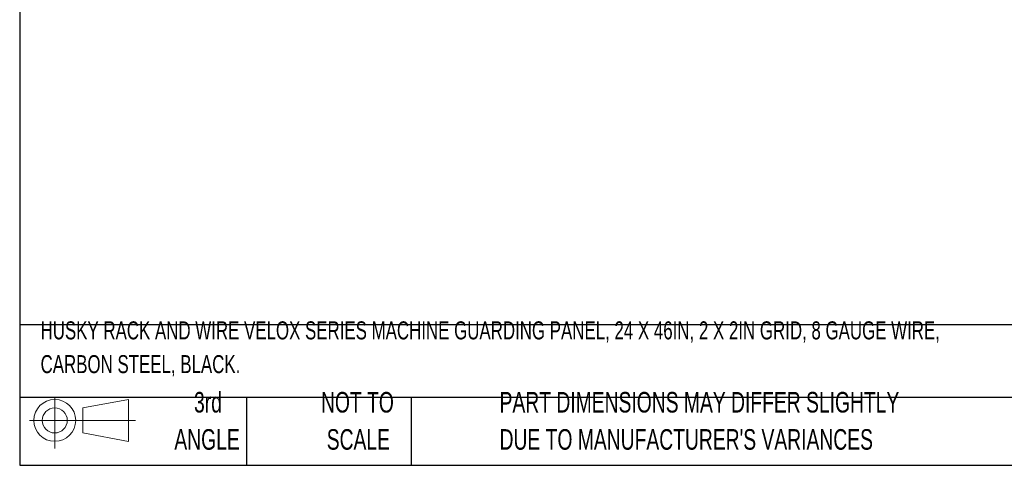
# Model space of a CAD drawing. Header units: inches. Extents: x 0.2 to 10.7, y 0.2 to 8.1.
# Tile 1 of 20: x 0.2 to 4.2, y 0.2 to 2. Entities that reach past the tile are written whole.
import ezdxf

# ---------------------------------------------------------------- set-up
doc = ezdxf.new("R2010")
doc.units = ezdxf.units.IN
doc.header["$MEASUREMENT"] = 0
doc.layers.add('TEXT', color=140, linetype='Continuous', lineweight=25)
doc.styles.add('SLDTEXTSTYLE0', font='TXT', dxfattribs={"width": 0.7})

# ---------------------------------------------------------------- blocks, each defined once
blk = doc.blocks.new('Block11')
at = {"color": 7, "linetype": 'Continuous', "lineweight": 18}
for p, q in [((0.1019, 0.2091), (0.1019, 0)), ((0.2157, 0.1641), (0.4006, 0.1981)), ((0.2157, 0.0628), (0.2157, 0.1641)), ((0.4006, 0.1981), (0.4006, 0.0288)), ((0, 0.1135), (0.4281, 0.1135)), ((0.2157, 0.0628), (0.4006, 0.0288))]:
    blk.add_line(p, q, dxfattribs=at)
for radius in [0.0846, 0.0506]:
    blk.add_circle((0.1019, 0.1135), radius, dxfattribs=at)
blk = doc.blocks.new('Block12')
at = {"color": 7, "linetype": 'Continuous'}
blk.add_blockref('Block11', (0, 0), dxfattribs=at)

msp = doc.modelspace()

# ---------------------------------------------------------------- linework, layer by layer
at = {"layer": 'TEXT'}
for p, q in [((0.22917, 7.5625), (0.22917, 0.22917)), ((9.85417, 0.79851), (0.22917, 0.79851)), ((9.85417, 0.50417), (0.22917, 0.50417)), ((1.14583, 0.50417), (1.14583, 0.22917)), ((1.8121, 0.50417), (1.8121, 0.22917)), ((0.22917, 0.22917), (9.85417, 0.22917))]:
    msp.add_line(p, q, dxfattribs=at)

# ---------------------------------------------------------------- block references
msp.add_blockref('Block12', (0.26921, 0.2974), dxfattribs=at)

# ---------------------------------------------------------------- texts
at = {"layer": 'TEXT', "style": 'SLDTEXTSTYLE0'}
for s, insert, char_height, attachment_point in [('HUSKY RACK AND WIRE VELOX SERIES MACHINE GUARDING PANEL, 24 X 46IN, 2 X 2IN GRID, 8 GAUGE WIRE,', (0.31361, 0.81182), 0.0729167, 1), ('CARBON STEEL, BLACK.', (0.31361, 0.67523), 0.0729167, 1), ('3rd', (0.99065, 0.52614), 0.083333, 2), ('NOT TO', (1.59511, 0.52614), 0.083333, 2), ('PART DIMENSIONS MAY DIFFER SLIGHTLY', (2.17005, 0.52614), 0.0833333, 1), ('ANGLE', (0.98681, 0.37566), 0.083333, 2), ('SCALE', (1.5989, 0.37566), 0.083333, 2), ("DUE TO MANUFACTURER'S VARIANCES", (2.17005, 0.37566), 0.0833333, 1)]:
    msp.add_mtext(s, dxfattribs=dict(at, insert=insert, char_height=char_height, attachment_point=attachment_point))

doc.saveas('drawing.dxf')
